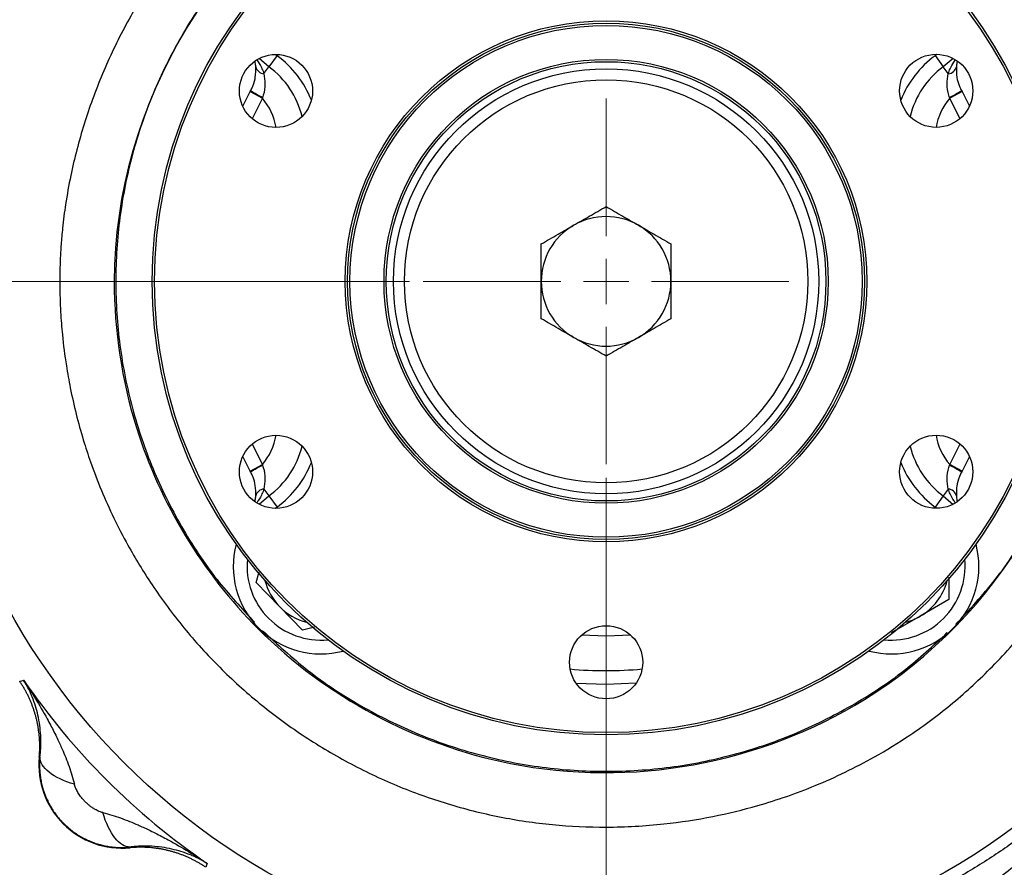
# Model space of a CAD drawing. Header units: inches. Extents: x 0.6 to 16.3, y 0.2 to 11.5.
# Tile 4 of 24: x 2.3 to 5.2, y 6.2 to 8.7. Entities that reach past the tile are written whole.
import ezdxf

# ---------------------------------------------------------------- set-up
doc = ezdxf.new("R2010")
doc.units = ezdxf.units.IN
doc.header["$MEASUREMENT"] = 0
doc.styles.add('SLDTEXTSTYLE0', font='TXT', dxfattribs={"width": 0.75})
doc.dimstyles.new('SLDDIMSTYLE0', dxfattribs={"dimtxt": 0.137795, "dimasz": 0.14, "dimexe": 0, "dimexo": 0.0625, "dimgap": 0.034449, "dimtad": 0, "dimdec": 1, "dimlfac": 1.5, "dimrnd": 1e-09, "dimzin": 12, "dimdsep": 46, "dimtxsty": 'SLDTEXTSTYLE0', "dimblk1": 'CLOSED', "dimblk2": 'CLOSED', "dimsah": 1, "dimcen": 0.09, "dimadec": 0, "dimazin": 3, "dimtfac": 1, "dimtdec": 1, "dimtofl": 0, "dimtmove": 0, "dimatfit": 3, "dimldrblk": 'CLOSED', "dimfxl": 0, "dimfrac": 2, "dimtolj": 1, "dimtzin": 12, "dimarcsym": 0})
doc.dimstyles.new('SLDDIMSTYLE4', dxfattribs={"dimtxt": 0.137795, "dimasz": 0.14, "dimexe": 0, "dimexo": 0.0625, "dimgap": 0.034449, "dimtad": 0, "dimtih": 1, "dimtoh": 1, "dimdec": 1, "dimlfac": 1.5, "dimrnd": 1e-09, "dimzin": 12, "dimdsep": 46, "dimtxsty": 'SLDTEXTSTYLE0', "dimblk1": 'CLOSED', "dimblk2": 'CLOSED', "dimsah": 1, "dimcen": 0.09, "dimadec": 0, "dimazin": 3, "dimtfac": 1, "dimtdec": 1, "dimtofl": 0, "dimtmove": 0, "dimatfit": 3, "dimldrblk": 'CLOSED', "dimfxl": 0, "dimfrac": 2, "dimtolj": 1, "dimtzin": 12, "dimarcsym": 0})
doc.dimstyles.new('SLDDIMSTYLE5', dxfattribs={"dimtxt": 0.137795, "dimasz": 0.14, "dimexe": 0, "dimexo": 0.0625, "dimgap": 0.034449, "dimtad": 0, "dimdec": 1, "dimlfac": 1.5, "dimrnd": 1e-09, "dimzin": 12, "dimdsep": 46, "dimtxsty": 'SLDTEXTSTYLE0', "dimblk1": 'CLOSED', "dimblk2": 'CLOSED', "dimsah": 1, "dimcen": 0.09, "dimadec": 0, "dimazin": 3, "dimtfac": 1, "dimtmove": 0, "dimatfit": 0, "dimldrblk": 'CLOSED', "dimfxl": 0, "dimfrac": 2, "dimtolj": 1, "dimtzin": 12, "dimarcsym": 0})

# ---------------------------------------------------------------- blocks, each defined once
blk = doc.blocks.new('_Closed')
at = {"color": 0, "linetype": 'ByBlock', "lineweight": -2}
for p, q in [((-1, 0.166667), (0, 0)), ((-1, 0.166667), (-1, -0.166667)), ((0, 0), (-1, -0.166667)), ((0, 0), (-1, 0))]:
    blk.add_line(p, q, dxfattribs=at)
blk = doc.blocks.new('_D_5')
at = {"color": 7, "linetype": 'Continuous', "lineweight": 0}
for p, q in [((3.3014, 9.9866), (1.2187, 9.9866)), ((1.2581, 9.9866), (1.2581, 9.3219)), ((1.1054, 9.2939), (1.0634, 9.2939)), ((1.0634, 9.2939), (1.0634, 9.0752)), ((1.4108, 9.2939), (1.4528, 9.2939)), ((1.4528, 9.2939), (1.4528, 9.0752)), ((1.0634, 9.0752), (1.1054, 9.0752)), ((1.4528, 9.0752), (1.4108, 9.0752)), ((1.2581, 4.9368), (1.2581, 8.869)), ((1.8519, 4.9368), (1.2187, 4.9368))]:
    blk.add_line(p, q, dxfattribs=at)
at = {"color": 7, "linetype": 'Continuous', "lineweight": 18, "xscale": 0.14, "yscale": 0.14}
for p, rotation in [((1.2581, 9.9866), 90.0000000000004), ((1.2581, 4.9368), 270.0000000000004)]:
    blk.add_blockref('_Closed', p, dxfattribs=dict(at, rotation=rotation))
at = {"color": 7, "linetype": 'Continuous', "lineweight": 18, "char_height": 0.1378, "attachment_point": 1, "style": 'SLDTEXTSTYLE0'}
for s, insert in [('192', (1.1054, 9.2528)), ('7.6', (1.1308, 9.0466))]:
    blk.add_mtext(s, dxfattribs=dict(at, insert=insert))
blk = doc.blocks.new('_D_6')
at = {"color": 7, "linetype": 'Continuous', "lineweight": 0}
for p, q in [((1.9649, 7.3353), (1.9649, 4.1309)), ((4.8515, 5.6741), (4.8515, 4.1309)), ((3.4518, 4.3688), (3.4098, 4.3688)), ((3.4098, 4.3688), (3.4098, 4.15)), ((3.7572, 4.3688), (3.7992, 4.3688)), ((3.7992, 4.3688), (3.7992, 4.15)), ((1.9649, 4.1703), (3.289, 4.1703)), ((4.8515, 4.1703), (3.92, 4.1703)), ((3.4098, 4.15), (3.4518, 4.15)), ((3.7992, 4.15), (3.7572, 4.15))]:
    blk.add_line(p, q, dxfattribs=at)
at = {"color": 7, "linetype": 'Continuous', "lineweight": 18, "xscale": 0.14, "yscale": 0.14, "rotation": 180.0000000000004}
blk.add_blockref('_Closed', (1.9649, 4.1703), dxfattribs=at)
at = {"color": 7, "linetype": 'Continuous', "lineweight": 18, "xscale": 0.14, "yscale": 0.14}
blk.add_blockref('_Closed', (4.8515, 4.1703), dxfattribs=at)
at = {"color": 7, "linetype": 'Continuous', "lineweight": 18, "char_height": 0.1378, "attachment_point": 1, "style": 'SLDTEXTSTYLE0'}
for s, insert in [('110', (3.4518, 4.3276)), ('4.3', (3.4772, 4.1215))]:
    blk.add_mtext(s, dxfattribs=dict(at, insert=insert))
blk = doc.blocks.new('_D_8')
at = {"color": 7, "linetype": 'Continuous', "lineweight": 0}
for p, q in [((4.0182, 7.365), (4.0182, 4.5037)), ((4.8515, 5.3582), (4.8515, 4.5037)), ((4.35, 4.7415), (4.308, 4.7415)), ((4.308, 4.7415), (4.308, 4.5228)), ((4.5537, 4.7415), (4.5956, 4.7415)), ((4.5956, 4.7415), (4.5956, 4.5228)), ((4.0182, 4.5431), (3.7682, 4.5431)), ((4.8515, 4.5431), (5.1015, 4.5431)), ((4.308, 4.5228), (4.35, 4.5228)), ((4.5956, 4.5228), (4.5537, 4.5228))]:
    blk.add_line(p, q, dxfattribs=at)
at = {"color": 7, "linetype": 'Continuous', "lineweight": 18, "xscale": 0.14, "yscale": 0.14}
blk.add_blockref('_Closed', (4.0182, 4.5431, -1.2152), dxfattribs=at)
at = {"color": 7, "linetype": 'Continuous', "lineweight": 18, "xscale": 0.14, "yscale": 0.14, "rotation": 180.0000000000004}
blk.add_blockref('_Closed', (4.8515, 4.5431, -1.2152), dxfattribs=at)
at = {"color": 7, "linetype": 'Continuous', "lineweight": 18, "char_height": 0.1378, "attachment_point": 1, "style": 'SLDTEXTSTYLE0'}
for s, insert in [('32', (4.35, 4.7004)), ('1.3', (4.3246, 4.4942))]:
    blk.add_mtext(s, dxfattribs=dict(at, insert=insert))
blk = doc.blocks.new('_D_10')
at = {"color": 7, "linetype": 'Continuous', "lineweight": 0}
for p, q in [((3.45, 7.9332), (1.5074, 7.9332)), ((1.5468, 7.9332), (1.5468, 6.42)), ((1.3941, 6.392), (1.3521, 6.392)), ((1.3521, 6.392), (1.3521, 6.1733)), ((1.6995, 6.392), (1.7415, 6.392)), ((1.7415, 6.392), (1.7415, 6.1733)), ((1.3521, 6.1733), (1.3941, 6.1733)), ((1.7415, 6.1733), (1.6995, 6.1733)), ((1.5468, 4.9368), (1.5468, 5.9671)), ((1.7322, 4.9368), (1.5074, 4.9368))]:
    blk.add_line(p, q, dxfattribs=at)
at = {"color": 7, "linetype": 'Continuous', "lineweight": 18, "xscale": 0.14, "yscale": 0.14}
for p, rotation in [((1.5468, 7.9332, -1.2152), 90.0000000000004), ((1.5468, 4.9368, -1.2152), 270.0000000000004)]:
    blk.add_blockref('_Closed', p, dxfattribs=dict(at, rotation=rotation))
at = {"color": 7, "linetype": 'Continuous', "lineweight": 18, "char_height": 0.1378, "attachment_point": 1, "style": 'SLDTEXTSTYLE0'}
for s, insert in [('114', (1.3941, 6.3509)), ('4.5', (1.4195, 6.1447))]:
    blk.add_mtext(s, dxfattribs=dict(at, insert=insert))
blk = doc.blocks.new('SW_CENTERMARKSYMBOL_0')
at = {"color": 0, "linetype": 'Continuous', "lineweight": 18}
for p, q in [((0, 0.1312), (0, 0.5288)), ((0, 0), (0, 0.0656)), ((-0.1312, 0), (-0.5288, 0)), ((0, 0), (-0.0656, 0)), ((0, 0), (0, -0.0656)), ((0, 0), (0.0656, 0)), ((0.1312, 0), (0.5288, 0)), ((0, -0.1312), (0, -0.5288))]:
    blk.add_line(p, q, dxfattribs=at)

msp = doc.modelspace()

# ---------------------------------------------------------------- linework, layer by layer
at = {"color": 7, "linetype": 'Continuous', "lineweight": 25}
for p, q in [((3.0431, 8.5541), (3.0148, 8.5783)), ((3.0668, 8.5864), (3.0431, 8.5541)), ((4.9696, 8.5864), (4.9933, 8.5541)), ((5.0217, 8.5784), (4.9933, 8.5541)), ((3.0285, 8.5343), (3.0431, 8.5541)), ((5.0079, 8.5343), (4.9933, 8.5541)), ((2.9673, 8.4399), (2.9888, 8.4823)), ((2.9888, 8.4823), (2.9903, 8.4851)), ((2.9888, 8.4823), (3.0241, 8.4634)), ((3.0248, 8.4655), (3.0241, 8.4634)), ((5.0123, 8.4634), (5.0116, 8.4655)), ((5.0476, 8.4823), (5.0123, 8.4634)), ((5.0461, 8.4851), (5.0476, 8.4823)), ((5.0476, 8.4823), (5.0689, 8.4402)), ((2.9888, 7.3842), (2.9674, 7.4262)), ((5.0691, 7.4265), (5.0476, 7.3842)), ((2.9888, 7.3842), (3.0241, 7.403)), ((2.9903, 7.3814), (2.9888, 7.3842)), ((3.0241, 7.403), (3.0248, 7.4009)), ((5.0116, 7.4009), (5.0123, 7.403)), ((5.0476, 7.3842), (5.0123, 7.403)), ((5.0476, 7.3842), (5.0461, 7.3814)), ((3.0285, 7.3321), (3.0431, 7.3123)), ((5.0079, 7.3321), (4.9933, 7.3123)), ((3.0147, 7.288), (3.0431, 7.3123)), ((3.0431, 7.3123), (3.0668, 7.2801)), ((4.9933, 7.3123), (4.9696, 7.2801)), ((4.9933, 7.3123), (5.0223, 7.2874)), ((3.0065, 7.0618), (3.0152, 7.0922)), ((5.0098, 7.0774), (5.0098, 7.012)), ((3.0733, 6.9926), (3.0065, 7.0618)), ((5.0098, 7.012), (4.9265, 6.9639)), ((3.1401, 6.9233), (3.0733, 6.9926)), ((4.9265, 6.9639), (4.8431, 6.9158)), ((3.1751, 6.932), (3.1401, 6.9233)), ((2.3223, 6.7756), (2.3281, 6.7774)), ((2.3281, 6.7774), (2.3337, 6.7791)), ((2.3788, 6.5564), (2.3809, 6.5565)), ((2.6415, 6.2959), (2.6413, 6.2938)), ((2.8624, 6.2431), (2.8606, 6.2373)), ((2.8641, 6.2487), (2.8624, 6.2431))]:
    msp.add_line(p, q, dxfattribs=at)
at = {"color": 8, "linetype": 'Continuous', "lineweight": 25}
for p, q in [((3.0618, 8.5901), (3.0668, 8.5864)), ((4.9696, 8.5864), (4.9749, 8.5904)), ((3.0241, 8.4634), (2.9946, 8.4039)), ((5.0417, 8.4042), (5.0123, 8.4634)), ((2.9947, 7.4623), (3.0241, 7.403)), ((5.0123, 7.403), (5.0418, 7.4625)), ((3.0668, 7.2801), (3.0615, 7.2761)), ((4.9746, 7.2763), (4.9696, 7.2801))]:
    msp.add_line(p, q, dxfattribs=at)
at = {"color": 8, "linetype": 'Continuous', "lineweight": 25, "flags": 128}
msp.add_lwpolyline([(4.0896, 6.909), (4.0182, 6.9066), (3.947, 6.909)], dxfattribs=at)
at = {"color": 7, "linetype": 'Continuous', "lineweight": 25, "flags": 128}
msp.add_lwpolyline([(4.1048, 6.7698), (4.0182, 6.7666), (3.9319, 6.7697)], dxfattribs=at)
at = {"color": 7, "linetype": 'Continuous', "lineweight": 25}
for centre, radius in [((4.0182, 7.9332), 1.9709), ((4.0182, 7.9332), 1.3127), ((4.0182, 7.9332), 1.306), ((4.0182, 7.9332), 0.7542), ((4.0182, 7.9332), 0.7475), ((4.0182, 7.9332), 0.7408), ((3.0634, 8.4843), 0.1058), ((4.0182, 7.9332), 0.6423), ((4.9729, 8.4846), 0.1058), ((4.0182, 7.9332), 0.6357), ((4.0182, 7.9332), 0.615), ((4.0182, 7.9332), 0.5833), ((3.0635, 7.3819), 0.1058), ((4.973, 7.3821), 0.1058), ((4.0183, 6.8308), 0.1058)]:
    msp.add_circle(centre, radius, dxfattribs=at)
at = {"color": 8, "linetype": 'Continuous', "lineweight": 25}
for centre, radius, start, end in [((2.8929, 8.3501), 0.2933, 21.5183, 53.6509), ((5.1435, 8.3501), 0.2933, 126.3491, 158.5054), ((2.8929, 8.3501), 0.1733, 9.4265, 40.8313), ((5.1435, 8.3501), 0.1733, 139.1687, 170.4952), ((2.8929, 7.5163), 0.1733, 319.1687, 350.4952), ((5.1435, 7.5163), 0.1733, 189.4265, 220.8313), ((2.8929, 7.5163), 0.2933, 306.3491, 338.5054), ((5.1435, 7.5163), 0.2933, 201.5183, 233.6509), ((3.1932, 7.1083), 0.2133, 174.477, 275.523), ((4.8431, 7.1083), 0.2133, 264.477, 5.523), ((4.0182, 7.9332), 1.1267, 264.7088, 275.3053)]:
    msp.add_arc(centre, radius, start, end, dxfattribs=at)
at = {"color": 7, "linetype": 'Continuous', "lineweight": 25}
for centre, radius, start, end in [((3.0304, 8.5604), 0.0262, 194.573, 265.9636), ((2.8929, 8.3501), 0.2533, 13.7423, 53.6509), ((5.1435, 8.3501), 0.2533, 126.3491, 166.2398), ((5.006, 8.5604), 0.0262, 274.0364, 345.427), ((3.2256, 8.8603), 0.4429, 237.9116, 243.046), ((4.8108, 8.8603), 0.4429, 296.954, 302.0884), ((4.0182, 7.9332), 0.1875, 60, 120), ((4.0182, 7.9332), 0.1875, 120, 180), ((4.0182, 7.9332), 0.1875, 0, 60), ((4.0182, 7.9332), 0.1875, 180, 240), ((4.0182, 7.9332), 0.1875, 300, 0), ((4.0182, 7.9332), 0.1875, 240, 300), ((2.8929, 7.5163), 0.2533, 306.3491, 346.2398), ((5.1435, 7.5163), 0.2533, 193.7423, 233.6509), ((3.2256, 7.0062), 0.4429, 116.954, 122.0884), ((4.8108, 7.0062), 0.4429, 57.9116, 63.046), ((3.0304, 7.306), 0.0262, 94.0364, 165.427), ((5.006, 7.306), 0.0262, 14.573, 85.9636), ((3.1932, 7.1083), 0.2533, 165.2521, 284.7479), ((4.8431, 7.1083), 0.2533, 255.2521, 14.7479), ((3.1932, 7.1083), 0.1667, 194.2475, 223.9628), ((4.8431, 7.1083), 0.1667, 300, 345.7525), ((3.1932, 7.1083), 0.1667, 223.9628, 255.7525), ((4.8431, 7.1083), 0.1667, 284.2475, 300), ((4.0182, 7.9332), 2.0419, 214.4163, 235.5837), ((2.6186, 6.5336), 0.2409, 174.5811, 275.4189)]:
    msp.add_arc(centre, radius, start, end, dxfattribs=at)
for points, knots in [([(2.4381, 7.9332), (2.4381, 7.94), (2.4382, 7.9536), (2.4387, 7.9745), (2.4394, 7.9959), (2.4405, 8.0179), (2.442, 8.0404), (2.4439, 8.0635), (2.4476, 8.1022), (2.4551, 8.161), (2.4688, 8.2368), (2.4869, 8.3144), (2.508, 8.388), (2.5327, 8.4611), (2.5707, 8.558), (2.6266, 8.675), (2.7042, 8.8047), (2.7947, 8.9293), (2.8972, 9.0456), (3.0137, 9.1537), (3.1373, 9.2474), (3.2701, 9.3281), (3.4106, 9.3942), (3.5571, 9.4456), (3.7577, 9.4943), (4.0159, 9.5186), (4.274, 9.4941), (4.4497, 9.4517), (4.548, 9.4203), (4.649, 9.3825), (4.7663, 9.3276), (4.8995, 9.2477), (5.0203, 9.1575), (5.1345, 9.0523), (5.2378, 8.9364), (5.3298, 8.8106), (5.4092, 8.6772), (5.4734, 8.5419), (5.527, 8.397), (5.5668, 8.2472), (5.5919, 8.089), (5.6007, 7.9346), (5.5934, 7.78), (5.5701, 7.627), (5.5316, 7.477), (5.4783, 7.3301), (5.4115, 7.19), (5.3345, 7.0616), (5.2441, 6.9368), (5.1411, 6.8203), (5.0228, 6.7112), (4.9076, 6.6248), (4.7752, 6.5434), (4.6288, 6.4725), (4.4712, 6.4176), (4.3243, 6.382), (4.1781, 6.3596), (4.0744, 6.3538), (3.9669, 6.3536), (3.863, 6.3584), (3.7092, 6.381), (3.5583, 6.4191), (3.4118, 6.4719), (3.2713, 6.5386), (3.1382, 6.6184), (3.0137, 6.7105), (2.8989, 6.8143), (2.7951, 6.9291), (2.707, 7.0482), (2.6262, 7.1808), (2.5683, 7.3007), (2.5288, 7.4037), (2.5047, 7.4775), (2.4849, 7.549), (2.4689, 7.6208), (2.4553, 7.6973), (2.4459, 7.7706), (2.4407, 7.8383), (2.4387, 7.886), (2.4382, 7.9156), (2.4381, 7.9294), (2.4381, 7.9332)], [0, 0, 0, 0, 0.002041, 0.004142, 0.006303, 0.008523, 0.010803, 0.013143, 0.015542, 0.02255, 0.03108, 0.03886, 0.046636, 0.054253, 0.062217, 0.078117, 0.09343, 0.107875, 0.124663, 0.140275, 0.155893, 0.171544, 0.187199, 0.202817, 0.218423, 0.249606, 0.280797, 0.296405, 0.30421, 0.312017, 0.329059, 0.343302, 0.358958, 0.374592, 0.390225, 0.405864, 0.421675, 0.437144, 0.451122, 0.468372, 0.483955, 0.499527, 0.515112, 0.530696, 0.546291, 0.561906, 0.577901, 0.593188, 0.607163, 0.624489, 0.640139, 0.655803, 0.667989, 0.687134, 0.704906, 0.718383, 0.732818, 0.749627, 0.749733, 0.765368, 0.781034, 0.796718, 0.812392, 0.828089, 0.843694, 0.859302, 0.874872, 0.890449, 0.90607, 0.919648, 0.937373, 0.946271, 0.953027, 0.960867, 0.968708, 0.975284, 0.98439, 0.991029, 0.995844, 0.998834, 1, 1, 1, 1]), ([(2.5957, 7.9332), (2.5957, 8.4446), (2.8964, 8.9486), (3.7985, 9.4266), (4.3679, 9.4017), (5.2124, 8.8543), (5.4673, 8.3474), (5.4118, 7.3978), (5.1536, 6.9625), (4.4623, 6.5356), (4.0908, 6.4686), (3.4661, 6.5926), (3.2084, 6.7311), (2.8509, 7.089), (2.7283, 7.2912), (2.6175, 7.6466), (2.5957, 7.791), (2.5957, 7.9332)], [37.811734, 37.811734, 37.811734, 37.811734, 44.340812, 44.340812, 50.733832, 50.733832, 57.075598, 57.075598, 62.845492, 62.845492, 67.352205, 67.352205, 70.901125, 70.901125, 73.807182, 73.807182, 75.623468, 75.623468, 75.623468, 75.623468]), ([(5.4363, 7.9332), (5.434, 7.9951), (5.4293, 8.1188), (5.3916, 8.3013), (5.3322, 8.4775), (5.2498, 8.6443), (5.1465, 8.799), (5.0238, 8.9388), (4.8839, 9.0615), (4.7293, 9.1648), (4.5624, 9.2471), (4.3863, 9.3069), (4.2038, 9.3432), (4.0182, 9.3554), (3.8326, 9.3432), (3.6501, 9.3069), (3.4739, 9.2472), (3.3074, 9.1646), (3.1574, 9.0664), (3.0716, 8.9871), (3.0313, 8.9499)], [0, 0, 0, 0, 0.05591, 0.111819, 0.167729, 0.223638, 0.279548, 0.335458, 0.391367, 0.447277, 0.503187, 0.559096, 0.615006, 0.670915, 0.726825, 0.782735, 0.838644, 0.894554, 0.950464, 1, 1, 1, 1]), ([(3.0071, 8.9265), (2.9679, 8.8842), (2.8867, 8.7963), (2.7868, 8.6441), (2.7042, 8.4775), (2.6445, 8.3013), (2.6082, 8.1189), (2.596, 7.9332), (2.6082, 7.7476), (2.6445, 7.5652), (2.7042, 7.3889), (2.7868, 7.2224), (2.885, 7.0724), (2.9643, 6.9866), (3.0015, 6.9464)], [0, 0, 0, 0, 0.078879, 0.163494, 0.248109, 0.332724, 0.41734, 0.501955, 0.58657, 0.671185, 0.7558, 0.840415, 0.92503, 1, 1, 1, 1]), ([(2.9903, 8.4851), (2.9914, 8.4872), (2.9972, 8.4985), (3.0014, 8.5119), (3.0054, 8.5333), (3.0052, 8.5442), (3.005, 8.5539)], [0, 0, 0, 0, 0.0892672, 0.47597, 0.5328338, 1, 1, 1, 1]), ([(3.005, 8.5539), (3.005, 8.5549), (3.0045, 8.5603), (3.0037, 8.5653), (3.003, 8.5693)], [0, 0, 0, 0, 0.1835049, 1, 1, 1, 1]), ([(5.0313, 8.5539), (5.0312, 8.5442), (5.031, 8.5276), (5.0371, 8.505), (5.0425, 8.492), (5.045, 8.4872), (5.0461, 8.4851)], [0, 0, 0, 0, 0.466659, 0.794726, 0.91083, 1, 1, 1, 1]), ([(5.0333, 8.569), (5.0327, 8.565), (5.0318, 8.5602), (5.0314, 8.5549), (5.0313, 8.5539)], [0, 0, 0, 0, 0.8119659, 1, 1, 1, 1]), ([(3.0285, 8.5343), (3.0301, 8.5246), (3.0331, 8.505), (3.0298, 8.4803), (3.0255, 8.4676), (3.0248, 8.4655)], [0, 0, 0, 0, 0.455207, 0.908538, 1, 1, 1, 1]), ([(5.0116, 8.4655), (5.0109, 8.4676), (5.0066, 8.4803), (5.0032, 8.505), (5.0063, 8.5246), (5.0079, 8.5343)], [0, 0, 0, 0, 0.091462, 0.544793, 1, 1, 1, 1]), ([(3.9244, 8.0956), (3.9396, 8.1043), (3.9713, 8.1227), (4.0021, 8.1404), (4.0182, 8.1497)], [0, 0, 0, 0, 0.476313, 1, 1, 1, 1]), ([(4.0182, 8.1497), (4.0343, 8.1404), (4.065, 8.1227), (4.0968, 8.1043), (4.1119, 8.0956)], [0, 0, 0, 0, 0.523687, 1, 1, 1, 1]), ([(3.8307, 8.0415), (3.8468, 8.0508), (3.8775, 8.0685), (3.9093, 8.0869), (3.9244, 8.0956)], [0, 0, 0, 0, 0.523687, 1, 1, 1, 1]), ([(4.1119, 8.0956), (4.1271, 8.0869), (4.1588, 8.0685), (4.1896, 8.0508), (4.2057, 8.0415)], [0, 0, 0, 0, 0.476313, 1, 1, 1, 1]), ([(3.8307, 7.9332), (3.8307, 7.9507), (3.8307, 7.9874), (3.8307, 8.0229), (3.8307, 8.0415)], [0, 0, 0, 0, 0.476313, 1, 1, 1, 1]), ([(4.2057, 8.0415), (4.2057, 8.0229), (4.2057, 7.9874), (4.2057, 7.9507), (4.2057, 7.9332)], [0, 0, 0, 0, 0.523687, 1, 1, 1, 1]), ([(3.8307, 7.825), (3.8307, 7.8436), (3.8307, 7.8791), (3.8307, 7.9157), (3.8307, 7.9332)], [0, 0, 0, 0, 0.523687, 1, 1, 1, 1]), ([(4.2057, 7.9332), (4.2057, 7.9157), (4.2057, 7.8791), (4.2057, 7.8436), (4.2057, 7.825)], [0, 0, 0, 0, 0.476313, 1, 1, 1, 1]), ([(5.0292, 6.9399), (5.0684, 6.9823), (5.1497, 7.0701), (5.2496, 7.2224), (5.3322, 7.3889), (5.3916, 7.5652), (5.4293, 7.7476), (5.434, 7.8713), (5.4363, 7.9332)], [0, 0, 0, 0, 0.157144, 0.325715, 0.494286, 0.662858, 0.831429, 1, 1, 1, 1]), ([(3.9244, 7.7708), (3.9093, 7.7796), (3.8775, 7.7979), (3.8468, 7.8157), (3.8307, 7.825)], [0, 0, 0, 0, 0.476313, 1, 1, 1, 1]), ([(4.2057, 7.825), (4.1896, 7.8157), (4.1588, 7.7979), (4.1271, 7.7796), (4.1119, 7.7708)], [0, 0, 0, 0, 0.523687, 1, 1, 1, 1]), ([(4.0182, 7.7167), (4.0021, 7.726), (3.9713, 7.7438), (3.9396, 7.7621), (3.9244, 7.7708)], [0, 0, 0, 0, 0.523687, 1, 1, 1, 1]), ([(4.1119, 7.7708), (4.0968, 7.7621), (4.065, 7.7438), (4.0343, 7.726), (4.0182, 7.7167)], [0, 0, 0, 0, 0.476313, 1, 1, 1, 1]), ([(3.005, 7.3126), (3.0052, 7.3223), (3.0054, 7.3388), (2.9993, 7.3614), (2.9939, 7.3744), (2.9914, 7.3793), (2.9903, 7.3814)], [0, 0, 0, 0, 0.466659, 0.7947255, 0.9108297, 1, 1, 1, 1]), ([(3.0248, 7.4009), (3.0255, 7.3988), (3.0298, 7.3861), (3.0331, 7.3614), (3.0301, 7.3419), (3.0285, 7.3321)], [0, 0, 0, 0, 0.091462, 0.544793, 1, 1, 1, 1]), ([(5.0079, 7.3321), (5.0063, 7.3419), (5.0032, 7.3614), (5.0066, 7.3861), (5.0109, 7.3988), (5.0116, 7.4009)], [0, 0, 0, 0, 0.455207, 0.908538, 1, 1, 1, 1]), ([(5.0461, 7.3814), (5.045, 7.3793), (5.0392, 7.368), (5.035, 7.3545), (5.031, 7.3331), (5.0312, 7.3223), (5.0313, 7.3126)], [0, 0, 0, 0, 0.089267, 0.47597, 0.532834, 1, 1, 1, 1]), ([(3.003, 7.2975), (3.0037, 7.3014), (3.0046, 7.3063), (3.005, 7.3116), (3.005, 7.3126)], [0, 0, 0, 0, 0.811966, 1, 1, 1, 1]), ([(5.0313, 7.3126), (5.0314, 7.3116), (5.0318, 7.3061), (5.0327, 7.3012), (5.0334, 7.2971)], [0, 0, 0, 0, 0.1835049, 1, 1, 1, 1]), ([(3.0249, 6.9222), (3.0673, 6.883), (3.1551, 6.8017), (3.3073, 6.7018), (3.4739, 6.6192), (3.6501, 6.5595), (3.8326, 6.5232), (4.0182, 6.5111), (4.2038, 6.5232), (4.3863, 6.5595), (4.5625, 6.6192), (4.729, 6.7019), (4.879, 6.8), (4.9648, 6.8793), (5.005, 6.9165)], [0, 0, 0, 0, 0.078879, 0.163494, 0.248109, 0.332724, 0.41734, 0.501955, 0.58657, 0.671185, 0.7558, 0.840415, 0.92503, 1, 1, 1, 1]), ([(2.3809, 6.5565), (2.3812, 6.559), (2.3818, 6.5642), (2.3825, 6.5719), (2.383, 6.5797), (2.3833, 6.5875), (2.3835, 6.5954), (2.3836, 6.6035), (2.3834, 6.6115), (2.3827, 6.6267), (2.3805, 6.6493), (2.3754, 6.6772), (2.368, 6.7048), (2.36, 6.7269), (2.3518, 6.7458), (2.3439, 6.762), (2.3373, 6.7731), (2.3337, 6.7791)], [0, 0, 0, 0, 0.027232, 0.0551768, 0.0838464, 0.1132519, 0.1434034, 0.1743105, 0.205982, 0.238426, 0.3563474, 0.4866698, 0.6065984, 0.7421407, 0.813048, 0.8989905, 1, 1, 1, 1]), ([(2.3337, 6.7791), (2.345, 6.7621), (2.356, 6.7448), (2.3789, 6.7074), (2.3907, 6.6872), (2.4087, 6.6542), (2.4154, 6.6415), (2.4249, 6.6225), (2.4281, 6.6162), (2.4359, 6.5997), (2.4406, 6.5896), (2.4521, 6.5633), (2.4586, 6.547), (2.4707, 6.513), (2.4762, 6.4953), (2.4804, 6.4778)], [0, 0, 0, 0, 0.296408, 0.296408, 0.563592, 0.563592, 0.730583, 0.730583, 0.834952, 0.834952, 1.04369, 1.04369, 1.37767, 1.37767, 1.669903, 1.669903, 1.669903, 1.669903]), ([(2.3788, 6.5564), (2.379, 6.5596), (2.3796, 6.566), (2.3801, 6.5756), (2.3803, 6.5852), (2.3802, 6.5948), (2.3799, 6.6044), (2.3792, 6.6141), (2.3783, 6.6236), (2.3772, 6.6332), (2.3757, 6.6427), (2.374, 6.6522), (2.372, 6.6616), (2.3698, 6.671), (2.3672, 6.6802), (2.3644, 6.6895), (2.3613, 6.6986), (2.358, 6.7076), (2.3544, 6.7165), (2.3506, 6.7254), (2.3465, 6.7341), (2.3421, 6.7427), (2.3375, 6.7511), (2.3327, 6.7594), (2.3276, 6.7676), (2.324, 6.773), (2.3223, 6.7756)], [0, 0, 0, 0, 0.041666, 0.083331, 0.124998, 0.166665, 0.208333, 0.25, 0.291668, 0.333335, 0.375001, 0.416665, 0.458329, 0.499991, 0.541654, 0.583318, 0.624983, 0.66665, 0.708318, 0.749986, 0.791656, 0.833325, 0.874994, 0.916663, 0.958332, 1, 1, 1, 1]), ([(2.3809, 6.5565), (2.3806, 6.5539), (2.3802, 6.5489), (2.3798, 6.5412), (2.3796, 6.531), (2.3799, 6.5182), (2.3814, 6.5028), (2.3838, 6.4876), (2.3872, 6.4726), (2.3915, 6.4578), (2.3969, 6.4433), (2.4031, 6.4292), (2.4102, 6.4156), (2.4182, 6.4024), (2.427, 6.3898), (2.4366, 6.3778), (2.447, 6.3665), (2.4581, 6.3558), (2.4698, 6.3459), (2.4821, 6.3368), (2.495, 6.3285), (2.5084, 6.321), (2.5222, 6.3144), (2.5364, 6.3088), (2.5509, 6.304), (2.5657, 6.3002), (2.5807, 6.2974), (2.5959, 6.2955), (2.6111, 6.2946), (2.6263, 6.2946), (2.6364, 6.2955), (2.6415, 6.2959)], [0, 0, 0, 0, 0.018271, 0.0365, 0.05469, 0.091436, 0.128125, 0.164759, 0.201341, 0.237875, 0.274365, 0.310813, 0.347223, 0.383599, 0.419943, 0.45626, 0.492552, 0.528822, 0.565076, 0.601315, 0.637543, 0.673765, 0.709982, 0.746199, 0.782419, 0.818646, 0.854883, 0.891133, 0.9274, 0.963688, 1, 1, 1, 1]), ([(2.5628, 6.3955), (2.5618, 6.3957), (2.5581, 6.3967), (2.5537, 6.3983), (2.5482, 6.4007), (2.5422, 6.4037), (2.5344, 6.4083), (2.5264, 6.414), (2.5189, 6.4201), (2.513, 6.4257), (2.5084, 6.4304), (2.5031, 6.4364), (2.4963, 6.445), (2.4891, 6.4563), (2.4844, 6.4657), (2.4821, 6.472), (2.4811, 6.4754), (2.4807, 6.477), (2.4805, 6.4779)], [0, 0, 0, 0, 0.0272854, 0.0966957, 0.1181176, 0.1775137, 0.2645843, 0.3409911, 0.4198607, 0.5000563, 0.5401228, 0.5799897, 0.6971505, 0.8081797, 0.9099168, 0.9564277, 0.9785373, 1, 1, 1, 1]), ([(5.3371, 6.4166), (5.3345, 6.4144), (5.3292, 6.4102), (5.3212, 6.4037), (5.313, 6.3971), (5.3046, 6.3905), (5.2961, 6.3838), (5.2874, 6.377), (5.2785, 6.3701), (5.2695, 6.3632), (5.2603, 6.3563), (5.2387, 6.3401), (5.2035, 6.3145), (5.1527, 6.2796), (5.0993, 6.245), (5.0559, 6.2187), (5.0242, 6.2003), (5.0049, 6.1894), (4.9855, 6.1787), (4.9661, 6.1682), (4.9466, 6.1579), (4.9335, 6.1512), (4.927, 6.1478)], [0, 0, 0, 0, 0.024883, 0.049809, 0.074786, 0.099822, 0.124926, 0.150106, 0.175371, 0.200728, 0.226185, 0.251751, 0.376957, 0.502103, 0.6272, 0.751362, 0.793385, 0.835119, 0.876606, 0.917887, 0.959004, 1, 1, 1, 1]), ([(2.5628, 6.3955), (2.5802, 6.3912), (2.598, 6.3857), (2.632, 6.3736), (2.6483, 6.3671), (2.6745, 6.3556), (2.6847, 6.351), (2.7011, 6.3431), (2.7075, 6.34), (2.7265, 6.3304), (2.7392, 6.3237), (2.7721, 6.3057), (2.7923, 6.294), (2.8298, 6.2711), (2.8471, 6.26), (2.8641, 6.2487)], [-1.668217, -1.668217, -1.668217, -1.668217, -1.375984, -1.375984, -1.042003, -1.042003, -0.833265, -0.833265, -0.728896, -0.728896, -0.561906, -0.561906, -0.294721, -0.294721, 0.001686, 0.001686, 0.001686, 0.001686]), ([(5.3307, 6.3562), (5.2974, 6.3245), (5.2592, 6.2901), (5.1801, 6.2247), (5.1402, 6.1938), (5.0712, 6.1449), (5.0438, 6.1265), (4.9985, 6.0978), (4.9809, 6.087), (4.9633, 6.0766)], [0, 0, 0, 0, 0.746069, 0.746069, 1.418582, 1.418582, 1.838902, 1.838902, 2.101602, 2.101602, 2.101602, 2.101602]), ([(2.8606, 6.2373), (2.8579, 6.2391), (2.8526, 6.2426), (2.8444, 6.2477), (2.8361, 6.2525), (2.8276, 6.2571), (2.819, 6.2615), (2.8103, 6.2656), (2.8015, 6.2694), (2.7926, 6.273), (2.7835, 6.2764), (2.7744, 6.2794), (2.7652, 6.2822), (2.7559, 6.2848), (2.7466, 6.287), (2.7372, 6.289), (2.7277, 6.2908), (2.7182, 6.2922), (2.7086, 6.2934), (2.699, 6.2943), (2.6894, 6.2949), (2.6798, 6.2952), (2.6702, 6.2953), (2.6605, 6.2951), (2.6509, 6.2946), (2.6445, 6.2941), (2.6413, 6.2938)], [0, 0, 0, 0, 0.041668, 0.083337, 0.125006, 0.166675, 0.208344, 0.250014, 0.291682, 0.33335, 0.375017, 0.416682, 0.458346, 0.500009, 0.541671, 0.583335, 0.624999, 0.666665, 0.708332, 0.75, 0.791667, 0.833335, 0.875002, 0.916669, 0.958334, 1, 1, 1, 1]), ([(2.8641, 6.2487), (2.8614, 6.2504), (2.8563, 6.2535), (2.8485, 6.2578), (2.8412, 6.2616), (2.8343, 6.2651), (2.8278, 6.2681), (2.8217, 6.2708), (2.809, 6.2761), (2.7898, 6.283), (2.7622, 6.2904), (2.7343, 6.2956), (2.7102, 6.2979), (2.6918, 6.2986), (2.679, 6.2986), (2.6663, 6.2981), (2.6539, 6.2973), (2.6455, 6.2964), (2.6415, 6.2959)], [0, 0, 0, 0, 0.045138, 0.087505, 0.127104, 0.163937, 0.198008, 0.229318, 0.257869, 0.393408, 0.51334, 0.643659, 0.761584, 0.81312, 0.862692, 0.910335, 0.956089, 1, 1, 1, 1])]:
    msp.add_open_spline(points, degree=3, knots=knots, dxfattribs=at)
at = {"color": 8, "linetype": 'Continuous', "lineweight": 25}
for points, knots in [([(3.0084, 8.5741), (3.013, 8.567), (3.0204, 8.5556), (3.026, 8.5416), (3.0281, 8.5354), (3.0285, 8.5343)], [0, 0, 0, 0, 0.574909, 0.923422, 1, 1, 1, 1]), ([(5.0079, 8.5343), (5.0082, 8.5354), (5.0103, 8.5416), (5.0158, 8.5551), (5.0229, 8.5662), (5.0273, 8.5729)], [0, 0, 0, 0, 0.079173, 0.439497, 1, 1, 1, 1]), ([(3.0285, 7.3321), (3.0281, 7.331), (3.026, 7.3249), (3.0206, 7.3113), (3.0135, 7.3003), (3.0091, 7.2936)], [0, 0, 0, 0, 0.079173, 0.439497, 1, 1, 1, 1]), ([(5.028, 7.2923), (5.0234, 7.2994), (5.016, 7.3108), (5.0103, 7.3249), (5.0082, 7.331), (5.0079, 7.3321)], [0, 0, 0, 0, 0.574909, 0.923422, 1, 1, 1, 1])]:
    msp.add_open_spline(points, degree=3, knots=knots, dxfattribs=at)
at = {"color": 7, "linetype": 'Continuous', "lineweight": 25}
for points in [[(2.4804, 6.4778), (2.4508, 6.4864), (2.3993, 6.5108), (2.3805, 6.5419), (2.3809, 6.5565)], [(2.6415, 6.2959), (2.6269, 6.2955), (2.5958, 6.3143), (2.5714, 6.3658), (2.5628, 6.3955)]]:
    msp.add_open_spline(points, degree=3, dxfattribs=at)

# ---------------------------------------------------------------- block references
at = {"color": 7, "linetype": 'Continuous', "lineweight": 0}
msp.add_blockref('SW_CENTERMARKSYMBOL_0', (4.0182, 7.9332), dxfattribs=at)

# ---------------------------------------------------------------- dimensions: what is measured, and where the dimension line sits
at = {"color": 7, "linetype": 'Continuous', "lineweight": 18}
for base, p1, p2, picture, middle in [((1.2581, 4.9368), (3.3408, 9.9866), (1.8913, 4.9368), '_D_5', (1.2581, 9.0955)), ((1.5468, 4.9368), (3.4894, 7.9332), (1.7715, 4.9368), '_D_10', (1.5468, 6.1936))]:
    dim = msp.add_linear_dim(base=base, p1=p1, p2=p2, angle=90, dimstyle='SLDDIMSTYLE4', dxfattribs=at)
    dim.commit()
    dim.dimension.update_dxf_attribs({"geometry": picture, "text_midpoint": middle, "dimtype": 160})
for base, p1, p2, dimstyle, picture, middle in [((4.851523, 4.543073), (4.018189, 7.404394), (4.851523, 5.397534), 'SLDDIMSTYLE5', '_D_8', (4.451848, 4.543073)), ((1.9649, 4.1703), (4.8515, 5.7135), (1.9649, 7.3746), 'SLDDIMSTYLE0', '_D_6', (3.6045, 4.1703))]:
    dim = msp.add_linear_dim(base=base, p1=p1, p2=p2, dimstyle=dimstyle, dxfattribs=at)
    dim.commit()
    dim.dimension.update_dxf_attribs({"geometry": picture, "text_midpoint": middle, "dimtype": 160})

doc.saveas('drawing.dxf')
